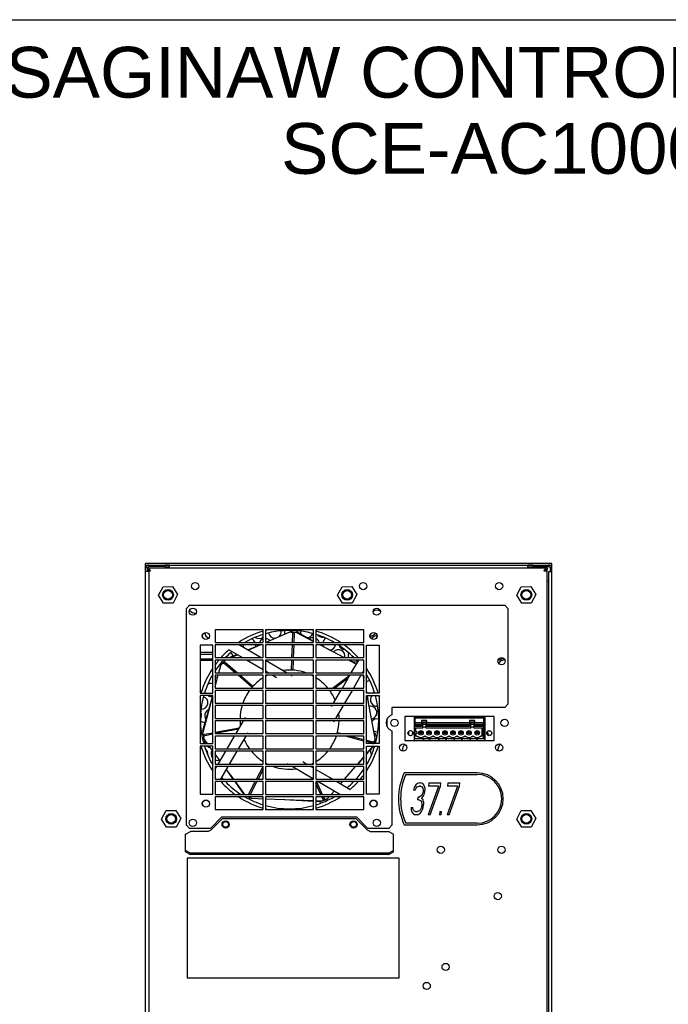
# Model space of a CAD drawing. Header units: inches. Extents: x 0 to 70.8, y 0 to 45.8.
# Tile 5 of 6: x 38.9 to 54.9, y 21.6 to 45.8. Entities that reach past the tile are written whole.
import ezdxf

# ---------------------------------------------------------------- set-up
doc = ezdxf.new("R2010")
doc.units = ezdxf.units.IN
doc.header["$LTSCALE"] = 3.895833
doc.header["$MEASUREMENT"] = 0
doc.layers.get('0').update_dxf_attribs({"linetype": 'CONTINUOUS'})
doc.styles.get("Standard").update_dxf_attribs({"font": 'arial.ttf'})

msp = doc.modelspace()

# ---------------------------------------------------------------- linework, layer by layer
at = {"color": 7, "linetype": 'Continuous'}
for p, q in [((0, 45.8333), (70.8333, 45.8333)), ((42.0033, 13.6055), (42.0033, 32.4507)), ((52.0033, 32.4507), (42.0033, 32.4507)), ((42.0033, 32.4113), (52.0033, 32.4113)), ((42.082, 32.2536), (42.0033, 32.2536)), ((42.0166, 32.3761), (42.0093, 32.3625)), ((42.0519, 32.4052), (42.0383, 32.3979)), ((42.0427, 32.3324), (42.0427, 32.2536)), ((42.0454, 32.3062), (42.0427, 32.3062)), ((42.0454, 32.3039), (42.0427, 32.3039)), ((42.0548, 32.3441), (42.0453, 32.3457)), ((42.0453, 32.3457), (51.8826, 32.3457)), ((42.0454, 32.3063), (42.0573, 32.3051)), ((42.0573, 32.3051), (42.0706, 32.301)), ((42.082, 32.4112), (42.082, 32.3719)), ((42.4757, 32.3719), (42.082, 32.3719)), ((42.082, 32.2663), (42.082, 32.2954)), ((42.106, 32.2791), (42.082, 32.2791)), ((42.082, 32.2536), (42.082, 13.6842)), ((42.0928, 32.3107), (42.0833, 32.3226)), ((42.4757, 32.4112), (42.4757, 32.3719)), ((42.5938, 32.4049), (42.4757, 32.4112)), ((42.4757, 32.3719), (42.5938, 32.3656)), ((42.5938, 32.3457), (42.5938, 32.4049)), ((51.5309, 32.4112), (51.4127, 32.4049)), ((51.4127, 32.3457), (51.4127, 32.4049)), ((51.4127, 32.3656), (51.5309, 32.3719)), ((51.5309, 32.4112), (51.5309, 32.3719)), ((51.5309, 32.3719), (51.9246, 32.3719)), ((51.8064, 32.2669), (51.8191, 32.2771)), ((51.8191, 32.2771), (51.8318, 32.2866)), ((51.8458, 32.2791), (51.8218, 32.2791)), ((51.835, 32.3107), (51.8255, 32.297)), ((51.8318, 32.2866), (51.8444, 32.2947)), ((51.8444, 32.2947), (51.8572, 32.301)), ((51.8458, 32.2954), (51.8458, 32.2663)), ((51.8825, 32.3063), (51.8844, 32.3062)), ((51.8852, 32.3062), (51.8825, 32.3062)), ((51.8825, 32.3039), (51.8852, 32.3039)), ((51.8837, 32.2635), (51.8852, 32.2627)), ((51.8852, 32.3455), (51.8852, 32.3062)), ((51.8852, 13.6449), (51.8852, 32.3039)), ((51.9246, 32.3719), (51.9246, 32.4112)), ((51.9246, 13.6842), (51.9246, 32.2536)), ((51.9246, 32.2536), (52.0033, 32.2536)), ((51.9683, 32.3979), (51.9547, 32.4052)), ((51.9639, 32.3324), (51.9639, 32.2536)), ((51.9973, 32.3625), (51.99, 32.3761)), ((52.0033, 13.6055), (52.0033, 32.4507)), ((51.9246, 32.0055), (51.8852, 32.0055)), ((42.3182, 31.6705), (42.4313, 31.8781)), ((42.4313, 31.8781), (42.6676, 31.8839)), ((42.6676, 31.8839), (42.7908, 31.6822)), ((46.7276, 31.6705), (46.8407, 31.8781)), ((46.8407, 31.8781), (47.077, 31.8839)), ((47.077, 31.8839), (47.2002, 31.6822)), ((51.1371, 31.6705), (51.2502, 31.8781)), ((51.2502, 31.8781), (51.4865, 31.8839)), ((51.4865, 31.8839), (51.6097, 31.6822)), ((42.4414, 31.4688), (42.3182, 31.6705)), ((42.7908, 31.6822), (42.6777, 31.4746)), ((46.8508, 31.4688), (46.7276, 31.6705)), ((47.2002, 31.6822), (47.0871, 31.4746)), ((51.2603, 31.4688), (51.1371, 31.6705)), ((51.6097, 31.6822), (51.4966, 31.4746)), ((42.6777, 31.4746), (42.4414, 31.4688)), ((43.0072, 31.3417), (43.086, 31.4205)), ((43.0072, 26.0071), (43.0072, 31.3417)), ((43.086, 31.4205), (50.8419, 31.4205)), ((47.0871, 31.4746), (46.8508, 31.4688)), ((50.8419, 31.4205), (50.9206, 31.3417)), ((50.9206, 31.3417), (50.9206, 28.9874)), ((51.4966, 31.4746), (51.2603, 31.4688)), ((43.7159, 30.8201), (43.7159, 30.5051)), ((44.897, 30.8201), (43.7159, 30.8201)), ((44.897, 30.5051), (44.897, 30.8201)), ((44.9561, 30.8201), (44.9561, 30.5051)), ((46.1372, 30.8201), (44.9561, 30.8201)), ((46.1372, 30.5051), (46.1372, 30.8201)), ((46.1962, 30.8201), (46.1962, 30.5051)), ((47.3773, 30.8201), (46.1962, 30.8201)), ((47.3773, 30.5051), (47.3773, 30.8201)), ((44.9559, 30.5053), (45.5353, 30.7581)), ((45.6024, 30.7648), (45.5684, 30.7647)), ((45.6177, 30.5051), (45.6259, 30.7255)), ((45.6603, 30.7256), (45.652, 30.5051)), ((45.6862, 30.7605), (45.7249, 30.7573)), ((45.7185, 30.7514), (46.1372, 30.5301)), ((45.7576, 30.7477), (46.1372, 30.5389)), ((43.3419, 30.4362), (43.3419, 29.2551)), ((43.6568, 30.4362), (43.3419, 30.4362)), ((43.6568, 29.2551), (43.6568, 30.4362)), ((43.7159, 30.5051), (44.897, 30.5051)), ((43.7159, 30.4461), (43.7159, 30.1311)), ((44.897, 30.4461), (43.7159, 30.4461)), ((44.3827, 30.1311), (44.0545, 30.3236)), ((44.3126, 30.4461), (44.8495, 30.1311)), ((44.5231, 30.3226), (44.8006, 30.4381)), ((44.529, 30.3191), (44.8201, 30.4461)), ((44.897, 30.1311), (44.897, 30.4461)), ((44.9561, 30.5051), (46.1372, 30.5051)), ((44.9561, 30.4461), (44.9561, 30.1311)), ((46.1372, 30.4461), (44.9561, 30.4461)), ((45.6037, 30.1311), (45.6155, 30.4461)), ((45.6498, 30.4461), (45.638, 30.1311)), ((46.1372, 30.1311), (46.1372, 30.4461)), ((46.1962, 30.5051), (47.3773, 30.5051)), ((46.1962, 30.4461), (46.1962, 30.1311)), ((47.3773, 30.4461), (46.1962, 30.4461)), ((46.2962, 30.4461), (46.8921, 30.1311)), ((46.3059, 30.4461), (46.5143, 30.3314)), ((47.3773, 30.1311), (47.3773, 30.4461)), ((47.4364, 29.2551), (47.4364, 30.4362)), ((47.4364, 30.4362), (47.7513, 30.4362)), ((47.7513, 30.4362), (47.7513, 29.2551)), ((43.6568, 30.259), (43.3419, 30.259)), ((43.3419, 30.2197), (43.6568, 30.2197)), ((43.3419, 30.1016), (43.6568, 30.1016)), ((43.6568, 30.0622), (43.3419, 30.0622)), ((43.7159, 30.1311), (44.897, 30.1311)), ((43.7159, 30.072), (43.7159, 29.7571)), ((44.897, 30.072), (43.7159, 30.072)), ((43.9488, 30.0583), (43.9618, 30.072)), ((44.0632, 30.1311), (44.2501, 30.2089)), ((44.0982, 30.1311), (44.2613, 30.2023)), ((44.897, 29.8293), (44.4833, 30.072)), ((44.897, 29.7571), (44.897, 30.072)), ((44.9561, 30.1311), (46.1372, 30.1311)), ((44.9561, 30.072), (44.9561, 29.7571)), ((46.1372, 30.072), (44.9561, 30.072)), ((44.9561, 30.0686), (45.487, 29.7571)), ((45.5922, 29.8251), (45.6015, 30.072)), ((45.6358, 30.072), (45.6265, 29.8234)), ((46.1372, 29.7571), (46.1372, 30.072)), ((46.1962, 30.1311), (47.3773, 30.1311)), ((46.1962, 30.072), (46.1962, 29.7571)), ((47.3773, 30.072), (46.1962, 30.072)), ((47.0039, 30.072), (47.1915, 29.9729)), ((47.0649, 29.7571), (47.2497, 30.072)), ((47.3773, 29.7571), (47.3773, 30.072)), ((43.8079, 29.7571), (43.8566, 29.9387)), ((43.8932, 29.9954), (43.8721, 29.9688)), ((44.2085, 29.7571), (43.9386, 29.9893)), ((43.9599, 30.0162), (44.261, 29.7571)), ((47.3773, 29.8227), (47.3388, 29.7571)), ((43.7159, 29.7571), (44.897, 29.7571)), ((43.7159, 29.4137), (43.7921, 29.698)), ((43.7159, 29.698), (43.7159, 29.3831)), ((44.897, 29.698), (43.7159, 29.698)), ((44.6215, 29.4016), (44.2771, 29.698)), ((44.3297, 29.698), (44.6443, 29.4273)), ((44.897, 29.3831), (44.897, 29.698)), ((45.0201, 29.7571), (44.9561, 29.7947)), ((44.9561, 29.7571), (46.1372, 29.7571)), ((44.9561, 29.698), (44.9561, 29.3831)), ((46.1372, 29.698), (44.9561, 29.698)), ((45.2223, 29.6385), (45.1208, 29.698)), ((45.5876, 29.698), (45.6073, 29.6865)), ((46.1372, 29.3831), (46.1372, 29.698)), ((46.1962, 29.7571), (47.3773, 29.7571)), ((46.1962, 29.698), (46.1962, 29.3831)), ((47.3773, 29.698), (46.1962, 29.698)), ((46.6002, 29.3831), (47.0269, 29.698)), ((46.9887, 29.6272), (46.6579, 29.3831)), ((46.8455, 29.3831), (47.0303, 29.698)), ((47.3042, 29.698), (47.1194, 29.3831)), ((47.3407, 29.7603), (47.3413, 29.7571)), ((47.353, 29.7762), (47.3522, 29.7799)), ((47.3525, 29.698), (47.3773, 29.5669)), ((47.353, 29.7762), (47.3563, 29.7571)), ((47.3665, 29.698), (47.3773, 29.6349)), ((47.3773, 29.3831), (47.3773, 29.698)), ((43.7159, 29.3831), (44.897, 29.3831)), ((43.7159, 29.324), (43.7159, 29.009)), ((44.897, 29.324), (43.7159, 29.324)), ((44.897, 29.009), (44.897, 29.324)), ((44.9561, 29.3831), (46.1372, 29.3831)), ((44.9561, 29.324), (44.9561, 29.009)), ((46.1372, 29.324), (44.9561, 29.324)), ((46.1372, 29.009), (46.1372, 29.324)), ((46.1962, 29.3831), (47.3773, 29.3831)), ((46.1962, 29.324), (46.1962, 29.009)), ((47.3773, 29.324), (46.1962, 29.324)), ((46.5779, 29.324), (46.5486, 29.3024)), ((46.6261, 29.009), (46.8109, 29.324)), ((47.0847, 29.324), (46.8999, 29.009)), ((47.3773, 29.009), (47.3773, 29.324)), ((43.3419, 29.2551), (43.6568, 29.2551)), ((43.3419, 29.1961), (43.3419, 28.0149)), ((43.6568, 29.1961), (43.3419, 29.1961)), ((43.4111, 28.3345), (43.6486, 29.1649)), ((43.4163, 28.2956), (43.6568, 29.1934)), ((43.6568, 28.0149), (43.6568, 29.1961)), ((47.4364, 29.2913), (47.4424, 29.2561)), ((47.7513, 29.2551), (47.4364, 29.2551)), ((47.4364, 28.0149), (47.4364, 29.1961)), ((47.4364, 29.1961), (47.7513, 29.1961)), ((47.4475, 29.1961), (47.6477, 28.1376)), ((47.4527, 29.1961), (47.4993, 28.925)), ((47.7513, 29.1961), (47.7513, 28.0149)), ((43.7159, 29.009), (44.897, 29.009)), ((43.7159, 28.95), (43.7159, 28.635)), ((44.897, 28.95), (43.7159, 28.95)), ((44.897, 28.635), (44.897, 28.95)), ((44.9561, 29.009), (46.1372, 29.009)), ((44.9561, 28.95), (44.9561, 28.635)), ((46.1372, 28.95), (44.9561, 28.95)), ((46.1372, 28.635), (46.1372, 28.95)), ((46.1962, 29.009), (47.3773, 29.009)), ((46.1962, 28.95), (46.1962, 28.635)), ((47.3773, 28.95), (46.1962, 28.95)), ((46.5796, 28.9298), (46.5914, 28.95)), ((46.8653, 28.95), (46.6805, 28.635)), ((47.3773, 28.635), (47.3773, 28.95)), ((48.0663, 28.9086), (48.0663, 28.7236)), ((50.8419, 28.9086), (48.0663, 28.9086)), ((50.9206, 28.9874), (50.8419, 28.9086)), ((43.7159, 28.635), (44.897, 28.635)), ((44.4473, 28.635), (44.4656, 28.6662)), ((44.9561, 28.635), (46.1372, 28.635)), ((46.1962, 28.635), (47.3773, 28.635)), ((47.9482, 28.4272), (47.9482, 28.6263)), ((48.3812, 28.6842), (48.3812, 28.0937)), ((50.586, 28.6842), (48.3812, 28.6842)), ((48.6175, 28.0937), (48.6175, 28.6842)), ((48.6175, 28.6287), (48.6372, 28.6527)), ((48.6372, 28.4638), (48.6372, 28.6842)), ((48.6372, 28.6724), (50.3301, 28.6724)), ((48.6372, 28.6527), (50.3301, 28.6527)), ((50.3301, 28.1331), (50.3301, 28.6842)), ((50.3301, 28.6527), (50.3498, 28.6287)), ((50.3498, 28.6842), (50.3498, 28.0937)), ((50.586, 28.0937), (50.586, 28.6842)), ((43.7159, 28.576), (43.7159, 28.261)), ((44.897, 28.576), (43.7159, 28.576)), ((43.7159, 28.294), (44.3136, 28.4071)), ((44.2906, 28.3679), (43.7259, 28.261)), ((44.2279, 28.261), (44.4127, 28.576)), ((44.897, 28.261), (44.897, 28.576)), ((44.9561, 28.576), (44.9561, 28.261)), ((46.1372, 28.576), (44.9561, 28.576)), ((46.1372, 28.261), (46.1372, 28.576)), ((46.1962, 28.576), (46.1962, 28.261)), ((47.3773, 28.576), (46.1962, 28.576)), ((46.6459, 28.576), (46.6276, 28.5448)), ((47.3773, 28.261), (47.3773, 28.576)), ((48.6214, 28.4638), (48.6214, 28.1331)), ((48.7946, 28.4638), (48.6214, 28.4638)), ((48.7946, 28.4374), (48.6214, 28.4374)), ((48.6372, 28.5386), (48.7946, 28.5386)), ((48.6372, 28.4913), (48.7946, 28.4913)), ((48.6568, 28.3023), (48.6568, 28.4074)), ((48.6568, 28.4074), (48.8261, 28.4074)), ((48.8261, 28.3968), (48.6568, 28.3968)), ((48.7946, 28.5819), (48.7946, 28.4374)), ((48.9285, 28.5819), (48.7946, 28.5819)), ((48.8261, 28.3968), (48.8261, 28.5543)), ((48.8261, 28.5543), (48.897, 28.5543)), ((48.8261, 28.5386), (48.897, 28.5386)), ((48.8261, 28.4913), (48.897, 28.4913)), ((48.8261, 28.43), (48.897, 28.43)), ((48.897, 28.5543), (48.897, 28.3968)), ((48.897, 28.4074), (50.0072, 28.4074)), ((50.0072, 28.3968), (48.897, 28.3968)), ((48.9285, 28.4374), (48.9285, 28.5819)), ((48.9285, 28.5386), (49.9757, 28.5386)), ((48.9285, 28.4913), (49.9757, 28.4913)), ((49.9757, 28.4638), (48.9285, 28.4638)), ((49.9757, 28.4374), (48.9285, 28.4374)), ((49.9757, 28.5819), (49.9757, 28.4374)), ((50.1096, 28.5819), (49.9757, 28.5819)), ((50.0072, 28.3968), (50.0072, 28.5543)), ((50.0072, 28.5543), (50.0781, 28.5543)), ((50.0072, 28.5386), (50.0781, 28.5386)), ((50.0072, 28.4913), (50.0781, 28.4913)), ((50.0072, 28.43), (50.0781, 28.43)), ((50.0781, 28.5543), (50.0781, 28.3968)), ((50.0781, 28.4074), (50.2868, 28.4074)), ((50.2868, 28.3968), (50.0781, 28.3968)), ((50.1096, 28.4374), (50.1096, 28.5819)), ((50.1096, 28.5386), (50.3301, 28.5386)), ((50.1096, 28.4913), (50.3301, 28.4913)), ((50.3222, 28.4638), (50.1096, 28.4638)), ((50.3222, 28.4374), (50.1096, 28.4374)), ((50.2868, 28.1961), (50.2868, 28.4074)), ((50.3222, 28.1331), (50.3222, 28.4638)), ((50.3222, 28.4165), (50.3301, 28.4165)), ((50.3222, 28.4008), (50.3301, 28.4008)), ((43.4146, 28.2621), (43.4091, 28.3005)), ((43.429, 28.1794), (43.4367, 28.1463)), ((43.5247, 28.0149), (43.4505, 28.1154)), ((43.4544, 28.2445), (43.6568, 28.2828)), ((43.6568, 28.2479), (43.4621, 28.2111)), ((43.7159, 28.261), (44.897, 28.261)), ((43.7159, 28.202), (43.7159, 27.887)), ((44.897, 28.202), (43.7159, 28.202)), ((44.0085, 27.887), (44.1933, 28.202)), ((44.4671, 28.202), (44.2824, 27.887)), ((44.5136, 28.2812), (44.5018, 28.261)), ((44.897, 27.887), (44.897, 28.202)), ((44.9561, 28.261), (46.1372, 28.261)), ((44.9561, 28.202), (44.9561, 27.887)), ((46.1372, 28.202), (44.9561, 28.202)), ((46.1372, 27.887), (46.1372, 28.202)), ((46.1962, 28.261), (47.3773, 28.261)), ((46.1962, 28.202), (46.1962, 27.887)), ((47.3773, 28.202), (46.1962, 28.202)), ((46.7255, 28.2896), (46.8322, 28.261)), ((47.3773, 28.0795), (46.9201, 28.202)), ((47.0526, 28.202), (47.3773, 28.115)), ((47.3773, 27.887), (47.3773, 28.202)), ((48.0663, 28.3299), (48.0663, 26.0071)), ((48.4718, 28.3093), (48.4718, 28.2363)), ((48.5553, 28.3268), (48.4819, 28.3204)), ((48.4819, 28.2252), (48.5553, 28.2188)), ((48.582, 28.2513), (48.582, 28.2944)), ((50.3498, 28.1331), (48.6175, 28.1331)), ((48.6844, 28.3023), (48.6568, 28.3023)), ((48.6568, 28.1961), (48.6568, 28.263)), ((48.6568, 28.263), (48.6844, 28.263)), ((48.6883, 28.1961), (48.6568, 28.1961)), ((48.6844, 28.263), (48.6844, 28.3023)), ((48.6883, 28.1803), (48.6883, 28.1961)), ((48.72, 28.1803), (48.6883, 28.1803)), ((48.7631, 28.263), (48.7631, 28.3023)), ((48.7631, 28.3023), (48.8025, 28.3023)), ((48.8025, 28.263), (48.7631, 28.263)), ((48.8025, 28.3023), (48.8025, 28.263)), ((48.8655, 28.1803), (48.8378, 28.1803)), ((48.8655, 28.1961), (48.8655, 28.1803)), ((48.8891, 28.1961), (48.8655, 28.1961)), ((48.8891, 28.1803), (48.8891, 28.1961)), ((48.9207, 28.1803), (48.8891, 28.1803)), ((48.96, 28.263), (48.96, 28.3023)), ((48.96, 28.3023), (48.9994, 28.3023)), ((48.9994, 28.263), (48.96, 28.263)), ((48.9994, 28.3023), (48.9994, 28.263)), ((49.0663, 28.1803), (49.0386, 28.1803)), ((49.0663, 28.1961), (49.0663, 28.1803)), ((49.086, 28.1961), (49.0663, 28.1961)), ((49.086, 28.1803), (49.086, 28.1961)), ((49.1176, 28.1803), (49.086, 28.1803)), ((49.1568, 28.263), (49.1568, 28.3023)), ((49.1568, 28.3023), (49.1962, 28.3023)), ((49.1962, 28.263), (49.1568, 28.263)), ((49.1962, 28.3023), (49.1962, 28.263)), ((49.2631, 28.1803), (49.2354, 28.1803)), ((49.2631, 28.1961), (49.2631, 28.1803)), ((49.2828, 28.1961), (49.2631, 28.1961)), ((49.2828, 28.1803), (49.2828, 28.1961)), ((49.3145, 28.1803), (49.2828, 28.1803)), ((49.3537, 28.263), (49.3537, 28.3023)), ((49.3537, 28.3023), (49.3931, 28.3023)), ((49.3931, 28.263), (49.3537, 28.263)), ((49.3931, 28.3023), (49.3931, 28.263)), ((49.46, 28.1803), (49.4323, 28.1803)), ((49.46, 28.1961), (49.46, 28.1803)), ((49.4797, 28.1961), (49.46, 28.1961)), ((49.4797, 28.1803), (49.4797, 28.1961)), ((49.5113, 28.1803), (49.4797, 28.1803)), ((49.5505, 28.263), (49.5505, 28.3023)), ((49.5505, 28.3023), (49.5899, 28.3023)), ((49.5899, 28.263), (49.5505, 28.263)), ((49.5899, 28.3023), (49.5899, 28.263)), ((49.6568, 28.1803), (49.6291, 28.1803)), ((49.6568, 28.1961), (49.6568, 28.1803)), ((49.6765, 28.1961), (49.6568, 28.1961)), ((49.6765, 28.1803), (49.6765, 28.1961)), ((49.7082, 28.1803), (49.6765, 28.1803)), ((49.7474, 28.263), (49.7474, 28.3023)), ((49.7474, 28.3023), (49.7868, 28.3023)), ((49.7868, 28.263), (49.7474, 28.263)), ((49.7868, 28.3023), (49.7868, 28.263)), ((49.8537, 28.1803), (49.826, 28.1803)), ((49.8537, 28.1961), (49.8537, 28.1803)), ((49.8734, 28.1961), (49.8537, 28.1961)), ((49.8734, 28.1803), (49.8734, 28.1961)), ((49.905, 28.1803), (49.8734, 28.1803)), ((49.9442, 28.263), (49.9442, 28.3023)), ((49.9442, 28.3023), (49.9836, 28.3023)), ((49.9836, 28.263), (49.9442, 28.263)), ((49.9836, 28.3023), (49.9836, 28.263)), ((50.0505, 28.1803), (50.0228, 28.1803)), ((50.0505, 28.1961), (50.0505, 28.1803)), ((50.0702, 28.1961), (50.0505, 28.1961)), ((50.0702, 28.1803), (50.0702, 28.1961)), ((50.1019, 28.1803), (50.0702, 28.1803)), ((50.145, 28.263), (50.145, 28.3023)), ((50.145, 28.3023), (50.1844, 28.3023)), ((50.1844, 28.263), (50.145, 28.263)), ((50.1844, 28.3023), (50.1844, 28.263)), ((50.2474, 28.1803), (50.2197, 28.1803)), ((50.2474, 28.1961), (50.2474, 28.1803)), ((50.2868, 28.1961), (50.2474, 28.1961)), ((50.5075, 28.3165), (50.4252, 28.3237)), ((50.4252, 28.2219), (50.5075, 28.2291)), ((50.521, 28.2506), (50.521, 28.2951)), ((43.3419, 28.0149), (43.6568, 28.0149)), ((43.3419, 27.9559), (43.3419, 26.7748)), ((43.6568, 27.9559), (43.3419, 27.9559)), ((43.6568, 27.8359), (43.5683, 27.9559)), ((43.6568, 26.7748), (43.6568, 27.9559)), ((43.7159, 27.887), (44.897, 27.887)), ((44.9561, 27.887), (46.1372, 27.887)), ((46.1962, 27.887), (47.3773, 27.887)), ((47.4364, 28.0991), (47.5958, 28.0564)), ((47.5882, 28.0229), (47.4364, 28.0636)), ((47.7513, 28.0149), (47.4364, 28.0149)), ((47.5965, 27.9559), (47.4364, 27.7698)), ((47.4364, 26.7748), (47.4364, 27.9559)), ((47.4364, 27.9559), (47.7513, 27.9559)), ((47.5882, 27.9231), (47.4364, 27.7526)), ((47.6057, 27.9559), (47.6047, 27.9529)), ((47.6394, 28.0706), (47.6468, 28.1038)), ((47.7513, 27.9559), (47.7513, 26.7748)), ((48.3812, 28.0937), (50.586, 28.0937)), ((43.7159, 27.8279), (43.7159, 27.513)), ((44.897, 27.8279), (43.7159, 27.8279)), ((43.836, 27.5931), (43.7159, 27.7559)), ((43.789, 27.513), (43.9738, 27.8279)), ((44.2477, 27.8279), (44.0629, 27.513)), ((44.897, 27.513), (44.897, 27.8279)), ((44.9561, 27.8279), (44.9561, 27.513)), ((46.1372, 27.8279), (44.9561, 27.8279)), ((46.1372, 27.513), (46.1372, 27.8279)), ((46.1962, 27.8279), (46.1962, 27.513)), ((47.3773, 27.8279), (46.1962, 27.8279)), ((47.3773, 27.7012), (47.2154, 27.513)), ((47.3773, 27.6862), (47.2231, 27.513)), ((47.3773, 27.513), (47.3773, 27.8279)), ((43.7159, 27.513), (44.897, 27.513)), ((43.7159, 27.3883), (43.7544, 27.4539)), ((43.7159, 27.4539), (43.7159, 27.139)), ((44.897, 27.4539), (43.7159, 27.4539)), ((44.0283, 27.4539), (43.8435, 27.139)), ((44.1712, 27.139), (43.9886, 27.3863)), ((44.7327, 27.139), (44.897, 27.4498)), ((44.897, 27.139), (44.897, 27.4539)), ((44.9561, 27.513), (46.1372, 27.513)), ((44.9561, 27.4539), (44.9561, 27.139)), ((46.1372, 27.4539), (44.9561, 27.4539)), ((44.9763, 27.5265), (44.9692, 27.513)), ((45.5056, 27.513), (45.4859, 27.5245)), ((46.1372, 27.1424), (45.6063, 27.4539)), ((45.8709, 27.5725), (45.9724, 27.513)), ((46.0731, 27.4539), (46.1372, 27.4163)), ((46.1372, 27.139), (46.1372, 27.4539)), ((46.1962, 27.513), (47.3773, 27.513)), ((46.1962, 27.4539), (46.1962, 27.139)), ((47.3773, 27.4539), (46.1962, 27.4539)), ((47.1646, 27.4539), (46.8935, 27.139)), ((47.1705, 27.4539), (47.0139, 27.278)), ((47.3773, 27.139), (47.3773, 27.4539)), ((44.162, 27.139), (43.9873, 27.3841)), ((44.897, 27.3764), (44.7715, 27.139)), ((46.1962, 27.3817), (46.6099, 27.139)), ((50.1667, 27.2964), (48.3669, 27.2964)), ((48.4064, 27.2571), (50.1667, 27.2571)), ((43.7159, 27.139), (44.897, 27.139)), ((43.7159, 27.0799), (43.7159, 26.7649)), ((44.897, 27.0799), (43.7159, 27.0799)), ((44.427, 26.767), (44.2041, 27.0799)), ((44.4472, 26.7649), (44.2148, 27.0799)), ((44.5351, 26.7649), (44.7015, 27.0799)), ((44.7403, 27.0799), (44.5738, 26.7649)), ((44.897, 26.7649), (44.897, 27.0799)), ((44.9561, 27.139), (46.1372, 27.139)), ((44.9561, 27.0799), (44.9561, 26.7649)), ((46.1372, 27.0799), (44.9561, 27.0799)), ((46.1372, 26.7649), (46.1372, 27.0799)), ((46.1962, 27.139), (47.3773, 27.139)), ((46.1962, 27.0799), (46.1962, 26.7649)), ((47.3773, 27.0799), (46.1962, 27.0799)), ((46.3122, 26.7649), (46.1962, 27.0308)), ((46.2122, 27.0799), (46.3496, 26.7649)), ((46.7806, 26.7649), (46.2437, 27.0799)), ((46.7106, 27.0799), (47.0387, 26.8874)), ((46.8427, 27.0799), (46.7984, 27.0284)), ((47.3773, 26.7649), (47.3773, 27.0799)), ((48.6148, 26.9331), (48.5984, 26.8661)), ((48.6558, 27.0001), (48.6148, 26.9331)), ((48.6394, 26.8661), (48.6619, 26.9164)), ((48.6927, 27.0336), (48.6558, 27.0001)), ((48.6619, 26.9164), (48.6907, 26.9499)), ((48.6907, 26.9499), (48.7337, 26.9666)), ((48.7522, 27.0504), (48.6927, 27.0336)), ((48.7665, 26.9666), (48.7337, 26.9666)), ((48.7522, 27.0504), (48.7686, 27.0504)), ((48.7665, 26.9666), (48.8055, 26.9499)), ((48.824, 27.0336), (48.7686, 27.0504)), ((48.8055, 26.9499), (48.826, 26.9164)), ((48.8527, 27.0001), (48.824, 27.0336)), ((48.826, 26.9164), (48.8362, 26.8661)), ((48.8772, 26.9331), (48.8527, 27.0001)), ((48.8773, 26.9331), (48.8772, 26.8661)), ((49.2095, 26.9666), (48.959, 26.263)), ((48.9737, 27.0504), (48.9634, 26.9666)), ((49.2095, 26.9666), (48.9634, 26.9666)), ((48.9737, 27.0504), (49.269, 27.0504)), ((49.0082, 26.263), (49.2587, 26.9666)), ((49.2587, 26.9666), (49.269, 27.0504)), ((49.677, 26.9666), (49.4265, 26.263)), ((49.4412, 27.0504), (49.4309, 26.9666)), ((49.677, 26.9666), (49.4309, 26.9666)), ((49.4412, 27.0504), (49.7365, 27.0504)), ((49.4757, 26.263), (49.7262, 26.9666)), ((49.7262, 26.9666), (49.7365, 27.0504)), ((43.3419, 26.7748), (43.6568, 26.7748)), ((43.7159, 26.7649), (44.897, 26.7649)), ((43.7159, 26.7059), (43.7159, 26.3909)), ((44.897, 26.7059), (43.7159, 26.7059)), ((44.427, 26.767), (44.4286, 26.7649)), ((44.5595, 26.6842), (44.5901, 26.6696)), ((44.897, 26.6509), (44.6229, 26.6612)), ((44.897, 26.3909), (44.897, 26.7059)), ((44.9561, 26.7649), (46.1372, 26.7649)), ((44.9561, 26.7059), (44.9561, 26.3909)), ((46.1372, 26.7059), (44.9561, 26.7059)), ((46.1372, 26.3909), (46.1372, 26.7059)), ((46.1962, 26.7649), (47.3773, 26.7649)), ((46.1962, 26.7059), (46.1962, 26.3909)), ((47.3773, 26.7059), (46.1962, 26.7059)), ((46.3641, 26.6461), (46.338, 26.7059)), ((46.3754, 26.7059), (46.395, 26.661)), ((46.5208, 26.7059), (46.4908, 26.671)), ((46.6417, 26.8464), (46.5716, 26.7649)), ((47.3773, 26.3909), (47.3773, 26.7059)), ((47.7513, 26.7748), (47.4364, 26.7748)), ((48.6394, 26.8661), (48.5984, 26.8661)), ((48.7008, 26.6986), (48.6926, 26.6316)), ((48.7008, 26.6986), (48.7336, 26.6986)), ((48.787, 26.7321), (48.7336, 26.6986)), ((48.8075, 26.7656), (48.787, 26.7321)), ((48.7951, 26.6651), (48.8341, 26.7153)), ((48.832, 26.6316), (48.7951, 26.6651)), ((48.8321, 26.8326), (48.8075, 26.7656)), ((48.8362, 26.8661), (48.8321, 26.8326)), ((48.8341, 26.7153), (48.8567, 26.7656)), ((48.8567, 26.7656), (48.8731, 26.8326)), ((48.8731, 26.8326), (48.8772, 26.8662)), ((46.1372, 26.6045), (44.9561, 26.6487)), ((46.1372, 26.5919), (45.4236, 26.6306)), ((46.3228, 26.5976), (46.1962, 26.6023)), ((46.286, 26.5839), (46.1962, 26.5887)), ((46.3558, 26.6033), (46.3196, 26.5895)), ((46.4332, 26.6358), (46.4638, 26.6507)), ((48.5387, 26.4473), (48.5408, 26.397)), ((48.5387, 26.4473), (48.5797, 26.4473)), ((48.5838, 26.4138), (48.5797, 26.4473)), ((48.7254, 26.6316), (48.6926, 26.6316)), ((48.7254, 26.6316), (48.7726, 26.6148)), ((48.7726, 26.6148), (48.793, 26.5813)), ((48.793, 26.4473), (48.7807, 26.4138)), ((48.793, 26.5813), (48.8012, 26.5143)), ((48.8012, 26.5143), (48.793, 26.4473)), ((48.8196, 26.397), (48.834, 26.4473)), ((48.8422, 26.5814), (48.832, 26.6316)), ((48.834, 26.4473), (48.8422, 26.5144)), ((48.8423, 26.5813), (48.8422, 26.5143)), ((42.3969, 26.1587), (42.51, 26.3663)), ((42.51, 26.3663), (42.7463, 26.3721)), ((42.7463, 26.3721), (42.8695, 26.1704)), ((43.8734, 26.2039), (43.5978, 25.9283)), ((43.7159, 26.3909), (44.897, 26.3909)), ((47.2001, 26.2039), (43.8734, 26.2039)), ((44.9561, 26.3909), (46.1372, 26.3909)), ((46.1962, 26.3909), (47.3773, 26.3909)), ((47.4757, 25.9283), (47.2001, 26.2039)), ((48.5408, 26.397), (48.551, 26.3467)), ((48.551, 26.3467), (48.5715, 26.3132)), ((48.5715, 26.3132), (48.6002, 26.2797)), ((48.5961, 26.3803), (48.5838, 26.4138)), ((48.6105, 26.3635), (48.5961, 26.3803)), ((48.6002, 26.2797), (48.6309, 26.263)), ((48.6494, 26.3467), (48.6105, 26.3635)), ((48.6965, 26.263), (48.6309, 26.263)), ((48.6494, 26.3467), (48.6986, 26.3467)), ((48.6965, 26.263), (48.7314, 26.2797)), ((48.7417, 26.3635), (48.6986, 26.3467)), ((48.7314, 26.2797), (48.7683, 26.3132)), ((48.7602, 26.3803), (48.7417, 26.3635)), ((48.7807, 26.4138), (48.7602, 26.3803)), ((48.7683, 26.3132), (48.7971, 26.3467)), ((48.7971, 26.3467), (48.8196, 26.397)), ((49.0082, 26.263), (48.959, 26.263)), ((49.2482, 26.3467), (49.2379, 26.263)), ((49.2789, 26.263), (49.2379, 26.263)), ((49.2482, 26.3467), (49.2892, 26.3467)), ((49.2789, 26.263), (49.2892, 26.3467)), ((49.4757, 26.263), (49.4265, 26.263)), ((51.1371, 26.1587), (51.2502, 26.3663)), ((51.2502, 26.3663), (51.4865, 26.3721)), ((51.4865, 26.3721), (51.6097, 26.1704)), ((42.5201, 25.957), (42.3969, 26.1587)), ((42.7564, 25.9628), (42.5201, 25.957)), ((42.8695, 26.1704), (42.7564, 25.9628)), ((43.086, 25.9283), (43.0072, 26.0071)), ((43.6157, 25.8906), (43.8897, 26.1646)), ((47.1838, 26.1646), (43.8897, 26.1646)), ((47.1838, 26.1646), (47.4578, 25.8906)), ((48.0663, 26.0071), (47.9875, 25.9283)), ((48.3669, 26.0169), (50.1667, 26.0169)), ((50.1667, 26.0563), (48.4064, 26.0563)), ((51.2603, 25.957), (51.1371, 26.1587)), ((51.4966, 25.9628), (51.2603, 25.957)), ((51.6097, 26.1704), (51.4966, 25.9628)), ((42.9875, 25.7835), (43.1057, 25.8512)), ((42.9875, 25.3528), (42.9875, 25.7835)), ((43.5978, 25.9283), (43.086, 25.9283)), ((43.5441, 25.8512), (43.1057, 25.8512)), ((43.5441, 25.8512), (43.5512, 25.8583)), ((43.5512, 25.8583), (43.6157, 25.8906)), ((47.4578, 25.8906), (47.5223, 25.8583)), ((47.9875, 25.9283), (47.4757, 25.9283)), ((47.5223, 25.8583), (47.5294, 25.8512)), ((47.5294, 25.8512), (47.9875, 25.8512)), ((47.9875, 25.8512), (48.1057, 25.7835)), ((48.1057, 25.3528), (48.1057, 25.7835)), ((43.1057, 25.3173), (42.9875, 25.385)), ((42.9875, 25.3528), (43.1057, 25.285)), ((43.1057, 25.285), (43.1057, 25.3173)), ((47.9875, 25.3173), (43.1057, 25.3173)), ((47.9875, 25.285), (43.1057, 25.285)), ((48.1057, 25.385), (47.9875, 25.3173)), ((47.9875, 25.285), (48.1057, 25.3528)), ((47.9875, 25.285), (47.9875, 25.3173)), ((43.0269, 25.2), (43.0269, 22.2472)), ((48.2435, 25.2), (43.0269, 25.2)), ((48.2435, 22.2472), (48.2435, 25.2)), ((43.0269, 22.2472), (48.2435, 22.2472))]:
    msp.add_line(p, q, dxfattribs=at)
for points in [[(42.0093, 32.3625), (42.0048, 32.3477), (42.0033, 32.3324)], [(42.0383, 32.3979), (42.0264, 32.3881), (42.0166, 32.3761)], [(42.0427, 32.3324), (42.0434, 32.3401), (42.0457, 32.3475), (42.0493, 32.3543), (42.0542, 32.3603), (42.0602, 32.3652), (42.067, 32.3689), (42.0744, 32.3711), (42.082, 32.3719)], [(42.0427, 32.2627), (42.0442, 32.2635), (42.0487, 32.2643), (42.0559, 32.265)], [(42.082, 32.4112), (42.0667, 32.4097), (42.0519, 32.4052)], [(42.0833, 32.3226), (42.0738, 32.3324), (42.0643, 32.3397), (42.0548, 32.3441)], [(42.0559, 32.265), (42.0657, 32.2657), (42.0777, 32.2662), (42.0913, 32.2666)], [(42.0706, 32.301), (42.0834, 32.2947), (42.096, 32.2866)], [(42.0913, 32.2666), (42.1061, 32.2668), (42.1214, 32.2669)], [(42.1214, 32.2669), (42.1119, 32.2823), (42.1024, 32.297), (42.0928, 32.3107)], [(42.096, 32.2866), (42.1087, 32.2771), (42.1214, 32.2669)], [(42.1132, 32.2735), (42.1062, 32.2714), (42.0995, 32.2677), (42.0982, 32.2667)], [(51.8255, 32.297), (51.816, 32.2823), (51.8064, 32.2669)], [(51.8064, 32.2669), (51.8218, 32.2668), (51.8366, 32.2666), (51.8502, 32.2662), (51.8621, 32.2657)], [(51.8284, 32.2677), (51.8216, 32.2714), (51.8146, 32.2735)], [(51.8636, 32.3397), (51.854, 32.3324), (51.8445, 32.3226), (51.835, 32.3107)], [(51.8572, 32.301), (51.8706, 32.3051), (51.8825, 32.3063)], [(51.8621, 32.2657), (51.8719, 32.265), (51.8792, 32.2643), (51.8837, 32.2635)], [(51.8826, 32.3457), (51.8731, 32.3441), (51.8636, 32.3397)], [(51.8852, 32.3455), (51.8848, 32.3456), (51.8843, 32.3456), (51.8839, 32.3456), (51.8835, 32.3456), (51.883, 32.3457), (51.8826, 32.3457)], [(51.9547, 32.4052), (51.9399, 32.4097), (51.9246, 32.4112)], [(51.9246, 32.3719), (51.9322, 32.3711), (51.9396, 32.3689), (51.9464, 32.3652), (51.9524, 32.3603), (51.9573, 32.3543), (51.9609, 32.3475), (51.9632, 32.3401), (51.9639, 32.3324)], [(51.99, 32.3761), (51.9802, 32.3881), (51.9683, 32.3979)], [(52.0033, 32.3324), (52.0018, 32.3477), (51.9973, 32.3625)], [(45.5353, 30.7581), (45.5407, 30.7602), (45.5465, 30.7619), (45.5528, 30.7633), (45.5593, 30.7642), (45.5657, 30.7647), (45.5684, 30.7647)], [(45.5684, 30.7647), (45.572, 30.7646), (45.5777, 30.7642), (45.5832, 30.7635), (45.5882, 30.7625), (45.5929, 30.7612), (45.5973, 30.7598), (45.6013, 30.7581), (45.6051, 30.7563), (45.6085, 30.7543), (45.6115, 30.7522), (45.6143, 30.7499)], [(45.6603, 30.7256), (45.6603, 30.7279), (45.66, 30.7303), (45.6596, 30.7327), (45.6589, 30.7351), (45.6579, 30.7376), (45.6567, 30.7401), (45.6552, 30.7426), (45.6533, 30.7451), (45.6512, 30.7475), (45.6488, 30.7498), (45.6461, 30.752), (45.643, 30.7541), (45.6397, 30.7561), (45.636, 30.7579), (45.6321, 30.7596), (45.6278, 30.7611), (45.6231, 30.7624), (45.6182, 30.7634), (45.6128, 30.7642), (45.6071, 30.7647), (45.6024, 30.7648)], [(45.6143, 30.7499), (45.6168, 30.7476), (45.6189, 30.7452), (45.6208, 30.7427), (45.6223, 30.7402), (45.6236, 30.7377), (45.6245, 30.7352), (45.6252, 30.7327), (45.6257, 30.7302), (45.6259, 30.7278), (45.6259, 30.7255)], [(45.6448, 30.7529), (45.6454, 30.7532), (45.6489, 30.7549), (45.6527, 30.7565), (45.6568, 30.7578), (45.6613, 30.7589), (45.666, 30.7598), (45.6711, 30.7604), (45.6765, 30.7608), (45.6823, 30.7607), (45.6862, 30.7605)], [(45.6862, 30.7605), (45.6884, 30.7603), (45.6948, 30.7594), (45.7012, 30.758), (45.7075, 30.7561), (45.7132, 30.7539), (45.7185, 30.7514)], [(45.7346, 30.7559), (45.7283, 30.7569), (45.7249, 30.7573)], [(45.7576, 30.7477), (45.7525, 30.7503), (45.747, 30.7525), (45.7409, 30.7544), (45.7346, 30.7559)], [(43.9289, 30.0211), (43.929, 30.0218), (43.9299, 30.0256), (43.9311, 30.0296), (43.9326, 30.0336), (43.9345, 30.0378), (43.9367, 30.0421), (43.9394, 30.0464), (43.9426, 30.0509), (43.9462, 30.0553), (43.9488, 30.0583)], [(43.9488, 30.0583), (43.9504, 30.0599), (43.955, 30.0643), (43.9601, 30.0684), (43.9654, 30.072)], [(43.8566, 29.9387), (43.8583, 29.9443), (43.8606, 29.95), (43.8634, 29.9558), (43.8668, 29.9614), (43.8704, 29.9667), (43.8721, 29.9688)], [(43.8721, 29.9688), (43.8743, 29.9715), (43.8782, 29.9758), (43.8822, 29.9796), (43.8862, 29.9829), (43.8901, 29.9858), (43.8939, 29.9883), (43.8978, 29.9904), (43.9015, 29.9922), (43.9052, 29.9936), (43.9088, 29.9947)], [(43.9599, 30.0162), (43.9581, 30.0176), (43.9561, 30.0189), (43.9539, 30.0201), (43.9516, 30.0211), (43.949, 30.0219), (43.9463, 30.0225), (43.9434, 30.0228), (43.9404, 30.0229), (43.9372, 30.0228), (43.9338, 30.0223), (43.9304, 30.0216), (43.9269, 30.0205), (43.9232, 30.0192), (43.9195, 30.0174), (43.9157, 30.0154), (43.9119, 30.013), (43.908, 30.0101), (43.9041, 30.0069), (43.9001, 30.0032), (43.8962, 29.999), (43.8932, 29.9954)], [(43.9088, 29.9947), (43.9122, 29.9955), (43.9156, 29.9959), (43.9188, 29.9961), (43.9219, 29.996), (43.9248, 29.9957), (43.9276, 29.9951), (43.9301, 29.9943), (43.9325, 29.9933), (43.9347, 29.9921), (43.9367, 29.9908), (43.9386, 29.9893)], [(43.4111, 28.3345), (43.4098, 28.329), (43.4088, 28.3231), (43.4083, 28.3167), (43.4083, 28.3102), (43.4087, 28.3039), (43.4091, 28.3005)], [(43.4146, 28.2621), (43.4143, 28.2643), (43.4138, 28.2707), (43.4137, 28.2773), (43.4141, 28.2838), (43.415, 28.2898), (43.4163, 28.2956)], [(43.4312, 28.2234), (43.4307, 28.2239), (43.4283, 28.2269), (43.4259, 28.2303), (43.4237, 28.234), (43.4216, 28.2381), (43.4197, 28.2425), (43.418, 28.2474), (43.4165, 28.2526), (43.4152, 28.2582), (43.4146, 28.2621)], [(43.4544, 28.2445), (43.4521, 28.244), (43.4499, 28.2433), (43.4476, 28.2423), (43.4454, 28.2411), (43.4432, 28.2396), (43.441, 28.2378), (43.4389, 28.2358), (43.4369, 28.2335), (43.4351, 28.2309), (43.4333, 28.228), (43.4318, 28.2248), (43.4304, 28.2214), (43.4292, 28.2177), (43.4282, 28.2137), (43.4275, 28.2095), (43.427, 28.205), (43.4268, 28.2002), (43.4268, 28.1951), (43.4273, 28.1897), (43.4281, 28.1841), (43.429, 28.1794)], [(43.4367, 28.1463), (43.4359, 28.1498), (43.435, 28.1555), (43.4346, 28.161), (43.4344, 28.1661), (43.4346, 28.171), (43.4351, 28.1756), (43.4358, 28.1799), (43.4368, 28.1839), (43.4379, 28.1876), (43.4393, 28.1911), (43.4409, 28.1943)], [(43.4505, 28.1154), (43.4473, 28.1203), (43.4442, 28.1256), (43.4415, 28.1314), (43.4392, 28.1376), (43.4373, 28.1437), (43.4367, 28.1463)], [(43.4409, 28.1943), (43.4426, 28.1972), (43.4445, 28.1999), (43.4465, 28.2022), (43.4486, 28.2043), (43.4508, 28.2061), (43.453, 28.2076), (43.4553, 28.2088), (43.4575, 28.2098), (43.4598, 28.2106), (43.4621, 28.2111)], [(47.6477, 28.1376), (47.6486, 28.1318), (47.649, 28.1257), (47.6489, 28.1193), (47.6484, 28.1127), (47.6474, 28.1064), (47.6468, 28.1038)], [(47.5882, 28.0229), (47.5905, 28.0224), (47.5929, 28.0221), (47.5953, 28.022), (47.5979, 28.0221), (47.6005, 28.0225), (47.6032, 28.0232), (47.606, 28.0241), (47.6088, 28.0253), (47.6116, 28.0269), (47.6144, 28.0287), (47.6172, 28.0309), (47.6199, 28.0334), (47.6226, 28.0362), (47.6252, 28.0393), (47.6277, 28.0428), (47.6301, 28.0467), (47.6324, 28.0509), (47.6345, 28.0556), (47.6365, 28.0606), (47.6382, 28.066), (47.6394, 28.0706)], [(47.5882, 27.9231), (47.5918, 27.9275), (47.5952, 27.9324), (47.5984, 27.9379), (47.6013, 27.9437), (47.6036, 27.9497), (47.6047, 27.9529)], [(47.625, 28.0645), (47.6222, 28.0623), (47.6194, 28.0604), (47.6165, 28.0589), (47.6137, 28.0576), (47.6109, 28.0567), (47.6082, 28.056), (47.6055, 28.0556), (47.603, 28.0555), (47.6005, 28.0556), (47.5981, 28.0559), (47.5958, 28.0564)], [(47.6183, 28.0319), (47.6185, 28.0313), (47.6194, 28.0275), (47.62, 28.0234), (47.6204, 28.0191), (47.6205, 28.0149)], [(47.6468, 28.1038), (47.646, 28.1003), (47.6443, 28.0948), (47.6424, 28.0896), (47.6403, 28.0849), (47.638, 28.0806), (47.6356, 28.0767), (47.633, 28.0731), (47.6304, 28.0699), (47.6277, 28.067), (47.625, 28.0645)], [(44.5314, 26.7059), (44.5321, 26.705), (44.535, 26.7018), (44.5382, 26.6986), (44.5418, 26.6954), (44.5458, 26.6923), (44.5503, 26.6893), (44.5552, 26.6864), (44.5595, 26.6842)], [(44.5567, 26.6996), (44.5552, 26.7028), (44.554, 26.7059)], [(44.5901, 26.6696), (44.5869, 26.6712), (44.5819, 26.674), (44.5773, 26.6771), (44.5732, 26.6802), (44.5695, 26.6834), (44.5662, 26.6866), (44.5633, 26.6898), (44.5608, 26.6931), (44.5586, 26.6964), (44.5567, 26.6996)], [(44.6229, 26.6612), (44.617, 26.6616), (44.611, 26.6626), (44.6047, 26.6641), (44.5985, 26.6661), (44.5925, 26.6685), (44.5901, 26.6696)], [(46.4195, 26.6433), (46.416, 26.6441), (46.4128, 26.6451), (46.4098, 26.6463), (46.4071, 26.6478), (46.4046, 26.6494), (46.4024, 26.6511), (46.4004, 26.6529), (46.3987, 26.6549), (46.3972, 26.6569), (46.396, 26.6589), (46.395, 26.661)], [(46.4908, 26.671), (46.4868, 26.6668), (46.4823, 26.6626), (46.4772, 26.6587), (46.4718, 26.655), (46.4662, 26.6519), (46.4638, 26.6507)], [(46.286, 26.5839), (46.2917, 26.5838), (46.2976, 26.5842), (46.3039, 26.5851), (46.3103, 26.5865), (46.3164, 26.5883), (46.3196, 26.5895)], [(46.3558, 26.6033), (46.3537, 26.6026), (46.3476, 26.6006), (46.3412, 26.5991), (46.3348, 26.5981), (46.3287, 26.5976), (46.3228, 26.5976)], [(46.3898, 26.6282), (46.3895, 26.6276), (46.387, 26.6245), (46.3843, 26.6215), (46.3812, 26.6185), (46.3777, 26.6156), (46.3738, 26.6127), (46.3695, 26.6099), (46.3647, 26.6073), (46.3595, 26.6048), (46.3558, 26.6033)], [(46.3641, 26.6461), (46.3651, 26.644), (46.3663, 26.6419), (46.3678, 26.64), (46.3695, 26.638), (46.3714, 26.6362), (46.3736, 26.6345), (46.3761, 26.6329), (46.3788, 26.6315), (46.3817, 26.6303), (46.3849, 26.6292), (46.3883, 26.6284), (46.392, 26.6278), (46.3959, 26.6275), (46.4, 26.6274), (46.4043, 26.6276), (46.4088, 26.6281), (46.4135, 26.629), (46.4184, 26.6302), (46.4236, 26.6318), (46.4289, 26.6339), (46.4332, 26.6358)], [(46.4638, 26.6507), (46.4606, 26.6492), (46.4552, 26.647), (46.45, 26.6453), (46.445, 26.644), (46.4402, 26.6431), (46.4356, 26.6426), (46.4313, 26.6423), (46.4271, 26.6424), (46.4232, 26.6427), (46.4195, 26.6433)]]:
    msp.add_lwpolyline(points, dxfattribs=at)
for centre, radius in [((42.5545, 31.6764), 0.1319), ((42.5545, 31.6764), 0.1181), ((42.5545, 31.6764), 0.1083), ((43.2238, 31.8928), 0.0886), ((46.9639, 31.6764), 0.1319), ((46.9639, 31.6764), 0.1181), ((46.9639, 31.6764), 0.1083), ((47.3576, 31.8928), 0.0886), ((50.7041, 31.8928), 0.0886), ((51.3734, 31.6764), 0.1319), ((51.3734, 31.6764), 0.1181), ((51.3734, 31.6764), 0.1083), ((43.1647, 31.263), 0.0886), ((47.6923, 31.263), 0.0886), ((43.4875, 30.6646), 0.0886), ((43.4875, 30.6646), 0.0846), ((47.6135, 30.6646), 0.0886), ((47.6135, 30.6646), 0.0846), ((50.7631, 30.0425), 0.0886), ((48.1293, 28.5268), 0.0886), ((50.8379, 28.5268), 0.0886), ((48.523, 28.2728), 0.063), ((48.7828, 28.2827), 0.0551), ((48.9797, 28.2827), 0.0551), ((49.1765, 28.2827), 0.0551), ((49.3734, 28.2827), 0.0551), ((49.5702, 28.2827), 0.0551), ((49.7671, 28.2827), 0.0551), ((49.9639, 28.2827), 0.0551), ((50.1647, 28.2827), 0.0551), ((50.4622, 28.2728), 0.063), ((48.3419, 27.9187), 0.0886), ((50.7041, 27.9187), 0.0886), ((43.4875, 26.5386), 0.0886), ((43.4875, 26.5386), 0.0846), ((47.6135, 26.5386), 0.0886), ((47.6135, 26.5386), 0.0846), ((42.6332, 26.1646), 0.1319), ((42.6332, 26.1646), 0.1181), ((42.6332, 26.1646), 0.1083), ((51.3734, 26.1646), 0.1319), ((51.3734, 26.1646), 0.1181), ((51.3734, 26.1646), 0.1083), ((43.1647, 26.0661), 0.0886), ((43.9718, 26.0268), 0.0886), ((43.9718, 26.0268), 0.0787), ((43.9718, 26.0268), 0.0709), ((47.1214, 26.0268), 0.0886), ((47.1214, 26.0268), 0.0787), ((47.1214, 26.0268), 0.0709), ((47.6923, 26.0661), 0.0886), ((49.2671, 25.4026), 0.0886), ((50.7631, 25.4026), 0.0886), ((50.6711, 24.2626), 0.0886), ((49.3875, 22.5188), 0.0886), ((48.922, 22.0504), 0.0886)]:
    msp.add_circle(centre, radius, dxfattribs=at)
for centre, radius, start, end in [((43.2214, 31.3833), 0.1575, 210.57477, 278.92841), ((47.6955, 31.1418), 0.1575, 57.49579, 125.53896), ((45.5466, 28.6055), 2.2756, 106.59081, 123.36924), ((45.5466, 28.6055), 2.1949, 74.38429, 105.61435), ((45.5466, 28.6055), 2.2756, 103.2369, 105.04633), ((45.1838, 30.7651), 0.1575, 314.05399, 8.86456), ((45.5763, 30.7717), 0.1575, 170.98995, 202.12801), ((45.5763, 30.7717), 0.1575, 354.27979, 7.37285), ((45.9687, 30.7798), 0.1575, 178.69788, 207.00857), ((45.5466, 28.6055), 2.2756, 74.95401, 76.77966), ((45.5466, 28.6055), 2.2756, 56.63154, 73.40825), ((43.6139, 30.7534), 0.1575, 183.73433, 246.51859), ((45.5466, 28.6055), 2.1949, 107.21894, 120.05565), ((44.5564, 30.4414), 0.1575, 23.937, 69.97982), ((44.7914, 30.76), 0.1575, 235.45512, 312.30608), ((44.9488, 30.445), 0.1575, 109.2383, 157.53742), ((44.9488, 30.445), 0.1575, 43.06233, 87.3425), ((45.1838, 30.7651), 0.1575, 190.23492, 273.11862), ((45.9687, 30.7798), 0.1575, 275.3267, 339.38557), ((46.1262, 30.4649), 0.1575, 85.95603, 124.58011), ((45.5466, 28.6055), 2.1949, 59.98358, 72.78042), ((46.1262, 30.4649), 0.1575, 14.89098, 63.45313), ((46.3611, 30.7894), 0.1575, 221.12092, 277.89049), ((46.5186, 30.4744), 0.1575, 120.30976, 168.72716), ((47.538, 30.8268), 0.1575, 266.80557, 323.12163), ((47.6955, 30.5119), 0.1575, 89.14979, 147.3452), ((45.5466, 28.6055), 2.2756, 130.97281, 137.88407), ((45.5466, 28.6055), 2.1949, 122.98913, 123.5741), ((44.5564, 30.4414), 0.1575, 178.25397, 198.95923), ((44.5564, 30.4414), 0.1575, 344.46142, 1.74713), ((44.9488, 30.445), 0.1575, 180, 183.83108), ((46.5186, 30.4744), 0.1575, 190.38393, 205.43273), ((46.5186, 30.4744), 0.1575, 276.91881, 349.61863), ((46.7534, 30.1705), 0.1575, 345.44025, 141.11727), ((45.5466, 28.6055), 2.1949, 44.03901, 57.02305), ((46.9109, 30.4854), 0.1575, 200.29798, 267.71157), ((45.5466, 28.6055), 2.2756, 42.123, 54.0121), ((45.5466, 28.6055), 2.2756, 139.849, 143.60136), ((45.5466, 28.6055), 2.1949, 138.05937, 146.56053), ((45.5466, 28.6055), 2.1949, 130.26117, 135.94172), ((44.0064, 30.1242), 0.1575, 16.94934, 54.67255), ((47.1458, 30.183), 0.1575, 156.13182, 199.25657), ((47.1458, 30.183), 0.1575, 224.96721, 293.14802), ((45.5466, 28.6055), 2.1949, 40.26117, 41.95003), ((50.6745, 30.2299), 0.1575, 272.08226, 318.63288), ((50.832, 29.9149), 0.1575, 84.51181, 152.14772), ((45.5466, 28.6055), 2.2756, 146.14683, 163.4018), ((43.7714, 29.8085), 0.1575, 56.96296, 72.20055), ((44.0064, 30.1242), 0.1575, 216.15171, 228.83731), ((45.5466, 28.6055), 1.2205, 70.75884, 97.49931), ((47.3032, 29.868), 0.1575, 131.63147, 137.21359), ((45.5466, 28.6055), 2.1949, 33.47547, 33.5741), ((45.5466, 28.6055), 2.2756, 16.5959, 33.82289), ((45.5466, 28.6055), 2.1949, 149.4727, 162.78042), ((43.7714, 29.8085), 0.1575, 219.64824, 223.12784), ((43.7714, 29.8085), 0.1575, 249.78841, 273.07705), ((45.5466, 28.6055), 1.2205, 122.17383, 140.39471), ((45.5466, 28.6055), 1.2205, 116.42543, 118.9589), ((45.5466, 28.6055), 1.2205, 61.04746, 63.60599), ((45.5466, 28.6055), 1.2205, 39.61404, 57.8123), ((47.538, 29.4095), 0.1575, 96.91889, 130.25206), ((45.5466, 28.6055), 2.1949, 17.21894, 30.55742), ((43.6139, 29.3361), 0.1575, 74.1415, 122.61565), ((43.6139, 29.3361), 0.1575, 44.97458, 49.59041), ((45.5466, 28.6055), 1.2205, 143.90755, 160.67895), ((45.5466, 28.6055), 1.2205, 23.04864, 36.08686), ((45.5466, 28.6055), 2.2756, 164.95631, 165.72742), ((45.5466, 28.6055), 2.1949, 164.38429, 195.61435), ((43.3789, 29.0211), 0.1575, 266.0931, 72.24911), ((43.6139, 29.3361), 0.1575, 196.24766, 211.01822), ((43.6139, 29.3361), 0.1575, 243.1392, 285.85785), ((47.538, 29.4095), 0.1575, 229.94505, 259.0164), ((47.6955, 29.0946), 0.1575, 139.85162, 277.20459), ((47.538, 29.4095), 0.1575, 280.85355, 307.03865), ((45.5466, 28.6055), 2.1949, 344.38429, 15.61435), ((45.5466, 28.6055), 2.2756, 14.22075, 15.04434), ((43.6139, 28.7062), 0.1575, 110.15784, 217.88275), ((45.5466, 28.6055), 1.2205, 163.59787, 178.61288), ((47.538, 28.7796), 0.1575, 276.5327, 104.65156), ((43.2214, 28.7062), 0.1575, 326.17331, 28.7277), ((45.5466, 28.6055), 1.2205, 1.38636, 7.49931), ((47.6955, 28.4646), 0.1575, 73.1062, 144.04125), ((48.1293, 28.5268), 0.2067, 107.74384, 252.25616), ((50.4408, 28.5289), 0.1575, 125.43511, 131.97121), ((43.3789, 28.3912), 0.1575, 56.78226, 99.19646), ((45.5466, 28.6055), 1.2205, 181.38636, 187.49931), ((45.5466, 28.6055), 1.2205, 343.59787, 358.61288), ((48.0877, 28.4801), 0.1575, 152.79641, 184.23802), ((43.3789, 28.3912), 0.1575, 272.13414, 285.46793), ((45.5466, 28.6055), 1.2205, 203.04864, 216.08686), ((45.5466, 28.6055), 1.2205, 323.90755, 340.67895), ((47.6955, 28.4646), 0.1575, 237.4269, 279.28908), ((47.538, 28.1497), 0.1575, 2.79114, 58.53891), ((48.7144, 28.2004), 0.1575, 147.44956, 172.34858), ((48.7789, 28.2827), 0.1181, 240.07357, 299.92643), ((48.7144, 28.2004), 0.1575, 317.21825, 334.61677), ((48.9797, 28.2827), 0.1181, 240.07357, 299.92643), ((49.1064, 28.2202), 0.1575, 213.78745, 233.76466), ((49.1765, 28.2827), 0.1181, 240.07357, 299.92643), ((49.1064, 28.2202), 0.1575, 306.23781, 326.20879), ((49.3734, 28.2827), 0.1181, 240.07357, 299.92643), ((49.4987, 28.2328), 0.1575, 219.3549, 242.33436), ((49.5702, 28.2827), 0.1181, 240.07357, 299.92643), ((49.4987, 28.2328), 0.1575, 297.70664, 320.62037), ((49.7671, 28.2827), 0.1181, 240.07357, 299.92643), ((49.8912, 28.2307), 0.1575, 218.44666, 240.57135), ((49.9639, 28.2827), 0.1181, 240.07357, 299.92643), ((49.8912, 28.2307), 0.1575, 299.49698, 321.53162), ((50.1608, 28.2827), 0.1181, 240.07357, 299.92643), ((50.2833, 28.214), 0.1575, 210.99245, 229.82695), ((50.2833, 28.214), 0.1575, 3.43639, 36.47397), ((45.5466, 28.6055), 2.2756, 194.22075, 195.04434), ((45.5466, 28.6055), 2.2756, 196.5959, 213.82289), ((45.5466, 28.6055), 2.1949, 197.21894, 210.55742), ((43.6139, 28.0762), 0.1575, 169.74921, 202.95925), ((43.3789, 27.7613), 0.1575, 349.0793, 53.05463), ((43.6139, 28.0762), 0.1575, 229.8567, 262.82664), ((45.5466, 28.6055), 2.2756, 326.14683, 343.4018), ((45.5466, 28.6055), 2.1949, 329.4727, 342.78042), ((47.6955, 27.8347), 0.1575, 165.98657, 214.1569), ((47.538, 28.1497), 0.1575, 301.00094, 331.62855), ((45.5466, 28.6055), 2.2756, 344.95631, 345.72742), ((48.4798, 27.8671), 0.1575, 125.90543, 193.06114), ((50.832, 27.8677), 0.1575, 124.17915, 192.27994), ((43.7714, 27.7613), 0.1575, 144.14554, 223.12784), ((45.5466, 28.6055), 1.2205, 219.61404, 237.8123), ((45.5466, 28.6055), 1.2205, 302.17383, 320.39471), ((47.3032, 27.8208), 0.1575, 295.70413, 298.14621), ((47.3032, 27.8208), 0.1575, 327.92986, 341.23872), ((43.7714, 27.7613), 0.1575, 249.34737, 288.69254), ((45.5466, 28.6055), 2.1949, 213.47547, 213.5741), ((45.5466, 28.6055), 1.2205, 241.04746, 243.60599), ((45.5466, 28.6055), 1.2205, 250.75884, 277.49931), ((45.5466, 28.6055), 1.2205, 296.42543, 298.9589), ((45.5466, 28.6055), 2.1949, 318.05937, 326.56053), ((45.5466, 28.6055), 2.1949, 220.26117, 221.95003), ((45.5466, 28.6055), 2.2756, 319.849, 323.60136), ((49.7562, 26.6567), 1.5295, 155.27424, 204.72576), ((49.7562, 26.6567), 1.4773, 156.01992, 203.98008), ((50.1667, 26.6567), 0.6398, 270, 90), ((50.1667, 26.6567), 0.6004, 270, 90), ((45.5466, 28.6055), 2.2756, 222.123, 234.0121), ((45.5466, 28.6055), 2.1949, 224.03901, 237.02305), ((45.5466, 28.6055), 2.1949, 310.26117, 315.94172), ((45.5466, 28.6055), 2.2756, 310.97281, 317.88407), ((45.5466, 28.6055), 2.2756, 236.63154, 253.40825), ((45.5466, 28.6055), 2.1949, 239.98358, 252.78042), ((45.5466, 28.6055), 2.1949, 287.21894, 300.05565), ((45.5466, 28.6055), 2.2756, 286.59081, 303.36924), ((45.5466, 28.6055), 2.1949, 302.98913, 303.5741), ((45.5466, 28.6055), 2.1949, 254.38429, 285.61435), ((45.5466, 28.6055), 2.2756, 254.95401, 256.77966), ((45.5466, 28.6055), 2.2756, 283.2369, 285.04633)]:
    msp.add_arc(centre, radius, start, end, dxfattribs=at)

# ---------------------------------------------------------------- texts
at = {"color": 2, "linetype": 'Continuous', "insert": (54.3638, 45.165), "char_height": 1.25, "width": 31.570632, "attachment_point": 2, "line_spacing_factor": 0.9}
msp.add_mtext('SAGINAW CONTROL & ENGINEERING\\PSCE-AC1000B230VSS', dxfattribs=at)

doc.saveas('drawing.dxf')
